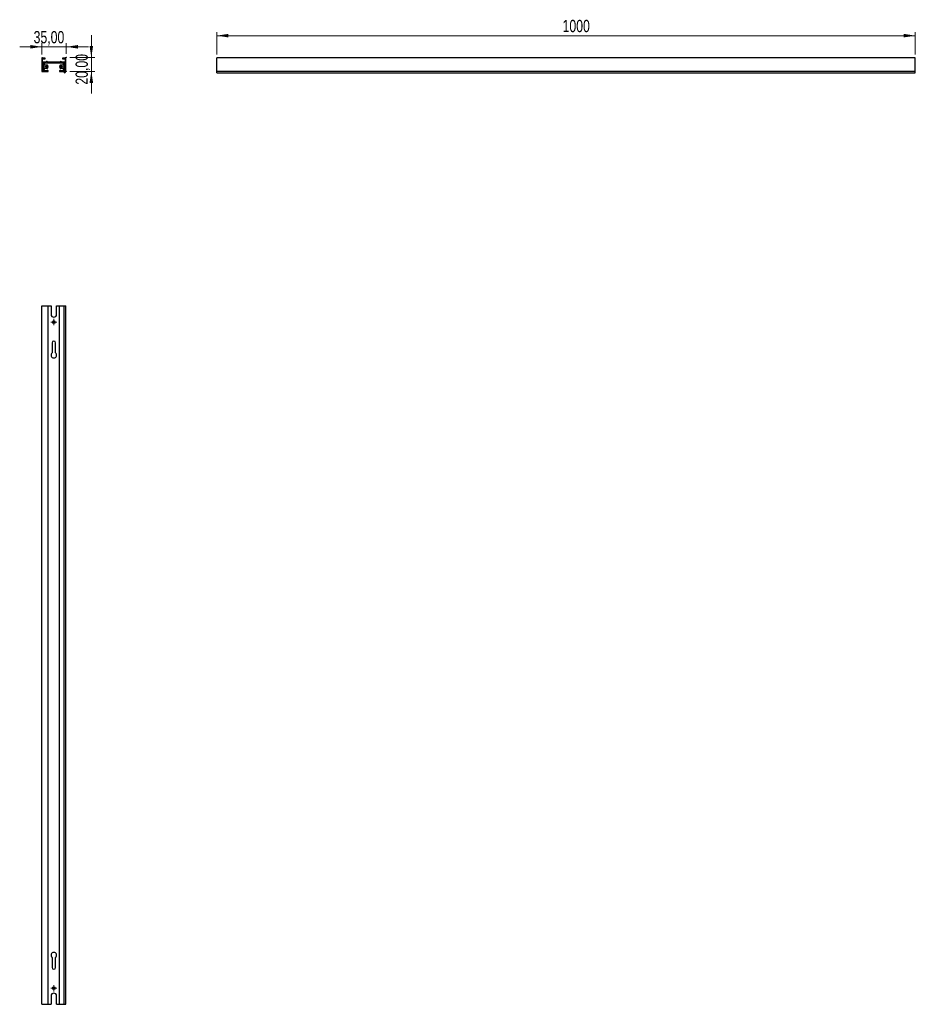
# Model space of a CAD drawing. Header units: millimetres. Extents: x 319 to 575, y 348 to 630.
import ezdxf

# ---------------------------------------------------------------- set-up
doc = ezdxf.new("R2010")
doc.units = ezdxf.units.MM
doc.header["$PDSIZE"] = -1
doc.styles.add('SLDTEXTSTYLE0', font='TXT', dxfattribs={"width": 0.75})
doc.dimstyles.new('SLDDIMSTYLE0', dxfattribs={"dimtxt": 3.5, "dimasz": 3.302, "dimexe": 0, "dimexo": 0.0625, "dimgap": 0.875, "dimtad": 1, "dimlfac": 5, "dimrnd": 1e-09, "dimzin": 12, "dimdsep": 46, "dimtxsty": 'SLDTEXTSTYLE0', "dimsah": 1, "dimcen": 0.09, "dimadec": 0, "dimazin": 3, "dimtfac": 1, "dimtmove": 0, "dimatfit": 0, "dimfxl": 0, "dimfrac": 2, "dimtolj": 1, "dimtzin": 12, "dimarcsym": 0})
doc.dimstyles.new('SLDDIMSTYLE1', dxfattribs={"dimtxt": 3.5, "dimasz": 3.302, "dimexe": 0, "dimexo": 0.0625, "dimgap": 0.875, "dimtad": 1, "dimdec": 0, "dimlfac": 5, "dimrnd": 1e-09, "dimzin": 12, "dimdsep": 46, "dimtxsty": 'SLDTEXTSTYLE0', "dimsah": 1, "dimcen": 0.09, "dimadec": 0, "dimazin": 3, "dimtfac": 1, "dimtdec": 0, "dimtofl": 0, "dimtmove": 0, "dimatfit": 3, "dimfxl": 0, "dimfrac": 2, "dimtolj": 1, "dimtzin": 12, "dimarcsym": 0})

# ---------------------------------------------------------------- blocks, each defined once
blk = doc.blocks.new('_D')
at = {"color": 7, "linetype": 'Continuous', "lineweight": 0}
for p, q in [((339.19, 618.99), (339.19, 625.34)), ((333.03, 618.99), (340.19, 618.99)), ((339.19, 618.99), (339.19, 614.99)), ((333.03, 614.99), (340.19, 614.99)), ((339.19, 614.99), (339.19, 608.64))]:
    blk.add_line(p, q, dxfattribs=at)
at = {"color": 7, "linetype": 'Continuous', "lineweight": 18}
for points in [[(339.19, 618.99), (339.7, 622.29), (338.68, 622.29)], [(339.19, 614.99), (338.68, 611.69), (339.7, 611.69)]]:
    blk.add_solid(points, dxfattribs=at)
at = {"color": 7, "linetype": 'Continuous', "lineweight": 18, "insert": (334.68, 611.2), "char_height": 3.5, "attachment_point": 1, "rotation": 90, "style": 'SLDTEXTSTYLE0'}
blk.add_mtext('20,00', dxfattribs=at)
blk = doc.blocks.new('_D_1')
at = {"color": 7, "linetype": 'Continuous', "lineweight": 0}
for p, q in [((325.03, 622.04), (318.68, 622.04)), ((325.03, 619.87), (325.03, 623.04)), ((332.03, 622.04), (325.03, 622.04)), ((332.03, 619.99), (332.03, 623.04)), ((332.03, 622.04), (338.38, 622.04))]:
    blk.add_line(p, q, dxfattribs=at)
at = {"color": 7, "linetype": 'Continuous', "lineweight": 18}
for points in [[(325.03, 622.04), (321.72, 622.55), (321.72, 621.54)], [(332.03, 622.04), (335.33, 621.54), (335.33, 622.55)]]:
    blk.add_solid(points, dxfattribs=at)
at = {"color": 7, "linetype": 'Continuous', "lineweight": 18, "insert": (322.66, 626.55), "char_height": 3.5, "attachment_point": 1, "style": 'SLDTEXTSTYLE0'}
blk.add_mtext('35,00', dxfattribs=at)
blk = doc.blocks.new('SW_CENTERMARKSYMBOL_0')
at = {"color": 0, "linetype": 'Continuous', "lineweight": 18}
for p, q in [((-0.5, 0), (-0.65, 0)), ((0, 0), (-0.5, 0)), ((0, 0.5), (0, 0.65)), ((0, 0), (0, 0.5)), ((0, 0), (0, -0.5)), ((0, 0), (0.5, 0)), ((0.5, 0), (0.65, 0)), ((0, -0.5), (0, -0.65))]:
    blk.add_line(p, q, dxfattribs=at)
blk = doc.blocks.new('SW_CENTERMARKSYMBOL_1')
at = {"color": 0, "linetype": 'Continuous', "lineweight": 18}
for p, q in [((-0.5, 0), (-0.65, 0)), ((0, 0), (-0.5, 0)), ((0, 0.5), (0, 0.65)), ((0, 0), (0, 0.5)), ((0, 0), (0, -0.5)), ((0, 0), (0.5, 0)), ((0.5, 0), (0.65, 0)), ((0, -0.5), (0, -0.65))]:
    blk.add_line(p, q, dxfattribs=at)
blk = doc.blocks.new('SW_CENTERMARKSYMBOL_2')
at = {"color": 0, "linetype": 'Continuous', "lineweight": 18}
for p, q in [((-0.5, 0), (-0.9, 0)), ((0, 0), (-0.5, 0)), ((0, 0.5), (0, 0.9)), ((0, 0), (0, 0.5)), ((0, 0), (0, -0.5)), ((0, 0), (0.5, 0)), ((0.5, 0), (0.9, 0)), ((0, -0.5), (0, -0.9))]:
    blk.add_line(p, q, dxfattribs=at)
blk = doc.blocks.new('SW_CENTERMARKSYMBOL_3')
at = {"color": 0, "linetype": 'Continuous', "lineweight": 18}
for p, q in [((-0.5, 0), (-0.9, 0)), ((0, 0), (-0.5, 0)), ((0, 0.5), (0, 0.9)), ((0, 0), (0, 0.5)), ((0, 0), (0, -0.5)), ((0, 0), (0.5, 0)), ((0.5, 0), (0.9, 0)), ((0, -0.5), (0, -0.9))]:
    blk.add_line(p, q, dxfattribs=at)
blk = doc.blocks.new('_D_2')
at = {"color": 7, "linetype": 'Continuous', "lineweight": 0}
for p, q in [((375.13, 619.87), (375.13, 626.23)), ((575.13, 619.87), (575.13, 626.23)), ((575.13, 625.23), (375.13, 625.23))]:
    blk.add_line(p, q, dxfattribs=at)
at = {"color": 7, "linetype": 'Continuous', "lineweight": 18}
for points in [[(375.13, 625.23), (378.44, 624.73), (378.44, 625.74)], [(575.13, 625.23), (571.83, 625.74), (571.83, 624.73)]]:
    blk.add_solid(points, dxfattribs=at)
at = {"color": 7, "linetype": 'Continuous', "lineweight": 18, "insert": (474.13, 629.75), "char_height": 3.5, "attachment_point": 1, "style": 'SLDTEXTSTYLE0'}
blk.add_mtext('1000', dxfattribs=at)

msp = doc.modelspace()

# ---------------------------------------------------------------- linework, layer by layer
at = {"color": 7, "linetype": 'Continuous', "lineweight": 25}
for p, q in [((325.0264, 618.8668), (325.0264, 614.9668)), ((325.1864, 618.8668), (325.0264, 618.8668)), ((325.1864, 618.7668), (325.1864, 618.8668)), ((325.9364, 618.7668), (325.1864, 618.7668)), ((325.1864, 617.6068), (325.1864, 618.6068)), ((325.1864, 618.6068), (325.9364, 618.6068)), ((326.1864, 617.6068), (325.1864, 617.6068)), ((325.9364, 618.6068), (325.9364, 618.7668)), ((327.6544, 617.5986), (326.6864, 617.5986)), ((327.6544, 617.4386), (327.6544, 617.5986)), ((329.2544, 617.5986), (327.6544, 617.5986)), ((329.2544, 617.5986), (329.2544, 617.4386)), ((330.2224, 617.5986), (329.2544, 617.5986)), ((331.7224, 617.6068), (330.7224, 617.6068)), ((330.9724, 618.7668), (330.9724, 618.6068)), ((331.7224, 618.7668), (330.9724, 618.7668)), ((330.9724, 618.6068), (331.7224, 618.6068)), ((331.7224, 618.8668), (331.7224, 618.7668)), ((331.8824, 618.8668), (331.7224, 618.8668)), ((331.7224, 618.6068), (331.7224, 617.6068)), ((331.8824, 614.9668), (331.8824, 618.8668)), ((575.1335, 618.8668), (375.1335, 618.8668)), ((375.1335, 614.9668), (375.1335, 618.8668)), ((575.1335, 614.9668), (575.1335, 618.8668)), ((325.0264, 614.9668), (326.8464, 614.9668)), ((325.1864, 615.1268), (325.1864, 617.4468)), ((325.1864, 617.4468), (325.5864, 617.4468)), ((325.5864, 615.1268), (325.1864, 615.1268)), ((325.2439, 617.307), (325.2439, 616.6333)), ((325.2439, 616.079), (325.2439, 615.4161)), ((325.4239, 617.427), (325.3639, 617.427)), ((325.3639, 616.5133), (325.4436, 616.5133)), ((325.4436, 616.199), (325.3639, 616.199)), ((325.3639, 615.2961), (325.4239, 615.2961)), ((325.5439, 616.8678), (325.5439, 617.307)), ((325.5439, 615.4161), (325.5439, 615.842)), ((325.5636, 616.3933), (325.5636, 616.319)), ((325.5864, 617.4468), (325.5864, 617.0386)), ((325.5864, 617.0386), (325.7464, 617.0386)), ((325.7464, 615.5268), (325.5864, 615.5268)), ((325.5864, 615.5268), (325.5864, 615.1268)), ((326.6309, 616.7478), (325.6639, 616.7478)), ((325.6639, 615.962), (326.6309, 615.962)), ((325.7464, 617.0386), (325.7464, 617.4386)), ((325.7464, 617.4386), (327.6544, 617.4386)), ((325.7464, 615.1268), (325.7464, 615.5268)), ((326.3464, 615.1268), (325.7464, 615.1268)), ((326.6309, 616.1907), (326.3436, 616.1907)), ((326.3457, 616.5036), (326.6309, 616.5036)), ((326.7309, 616.6036), (326.7309, 616.6478)), ((326.7309, 616.062), (326.7309, 616.0907)), ((326.8464, 614.9668), (326.8464, 615.1268)), ((327.6544, 617.4386), (329.2544, 617.4386)), ((329.2544, 617.4386), (331.1624, 617.4386)), ((330.0624, 615.1268), (330.0624, 614.9668)), ((330.0624, 614.9668), (331.3903, 614.9668)), ((330.1779, 616.6478), (330.1779, 616.6036)), ((330.1779, 616.0907), (330.1779, 616.062)), ((331.2449, 616.7478), (330.2779, 616.7478)), ((330.2779, 616.5036), (330.5632, 616.5036)), ((330.5652, 616.1907), (330.2779, 616.1907)), ((330.2779, 615.962), (331.2449, 615.962)), ((331.1624, 615.1268), (330.5624, 615.1268)), ((331.1624, 617.4386), (331.1624, 617.0386)), ((331.1624, 617.0386), (331.3224, 617.0386)), ((331.1624, 615.5268), (331.1624, 615.1268)), ((331.3224, 615.5268), (331.1624, 615.5268)), ((331.3224, 617.4468), (331.7224, 617.4468)), ((331.3224, 617.0386), (331.3224, 617.4468)), ((331.3224, 615.1268), (331.3224, 615.5268)), ((331.7224, 615.1268), (331.3224, 615.1268)), ((331.3453, 616.319), (331.3453, 616.3933)), ((331.3649, 617.307), (331.3649, 616.8678)), ((331.3649, 615.842), (331.3649, 615.4161)), ((331.3903, 614.9668), (331.3903, 614.6268)), ((331.4653, 616.5133), (331.5449, 616.5133)), ((331.5449, 616.199), (331.4653, 616.199)), ((331.5449, 617.427), (331.4849, 617.427)), ((331.4849, 615.2961), (331.5449, 615.2961)), ((331.6649, 616.6333), (331.6649, 617.307)), ((331.6649, 615.4161), (331.6649, 616.079)), ((331.7224, 617.4468), (331.7224, 615.1268)), ((575.1335, 614.9668), (375.1335, 614.9668)), ((375.1335, 614.6263), (375.1335, 614.9668)), ((575.1335, 614.6263), (575.1335, 614.9668)), ((375.1335, 614.6263), (575.1335, 614.6263)), ((325.0264, 547.8127), (326.8464, 547.8127)), ((325.0264, 347.8127), (325.0264, 547.8127)), ((326.8464, 347.8127), (326.8464, 547.8127)), ((326.8464, 547.8127), (327.6544, 547.8127)), ((327.6544, 547.8127), (327.6544, 545.4127)), ((329.2544, 545.4127), (329.2544, 547.8127)), ((329.2544, 547.8127), (330.0624, 547.8127)), ((330.0624, 347.8127), (330.0624, 547.8127)), ((330.0624, 547.8127), (331.3903, 547.8127)), ((331.3903, 347.8127), (331.3903, 547.8127)), ((331.3903, 547.8127), (331.8824, 547.8127)), ((331.8824, 347.8127), (331.8824, 547.8127)), ((327.9544, 537.262), (327.9544, 534.3772)), ((328.9544, 534.3772), (328.9544, 537.262)), ((327.9544, 361.2482), (327.9544, 358.3634)), ((328.9544, 358.3634), (328.9544, 361.2482)), ((327.6544, 350.2127), (327.6544, 347.8127)), ((329.2544, 347.8127), (329.2544, 350.2127)), ((325.0264, 347.8127), (326.8464, 347.8127)), ((326.8464, 347.8127), (327.6544, 347.8127)), ((329.2544, 347.8127), (330.0624, 347.8127)), ((330.0624, 347.8127), (331.3903, 347.8127)), ((331.3903, 347.8127), (331.8824, 347.8127))]:
    msp.add_line(p, q, dxfattribs=at)
for centre, radius in [((326.2837, 616.3475), 0.15), ((330.6251, 616.3475), 0.15), ((328.4544, 543.2127), 0.4), ((328.4544, 352.4127), 0.4)]:
    msp.add_circle(centre, radius, dxfattribs=at)
for centre, radius, start, end in [((326.4364, 617.6027), 0.25, 359.061393, 179.061393), ((330.4724, 617.6027), 0.25, 0.938607, 180.938607), ((325.3639, 617.307), 0.12, 90, 180), ((325.3639, 616.6333), 0.12, 180, 270), ((325.3639, 616.079), 0.12, 90, 180), ((325.3639, 615.4161), 0.12, 180, 270), ((325.4239, 617.307), 0.12, 0, 90), ((325.4239, 615.4161), 0.12, 270, 0), ((325.4436, 616.3933), 0.12, 0, 90), ((325.4436, 616.319), 0.12, 270, 0), ((325.6639, 616.8678), 0.12, 180, 270), ((325.6639, 615.842), 0.12, 90, 180), ((326.2837, 616.3475), 0.1679, 68.360886, 290.897997), ((326.5964, 615.1268), 0.25, 0, 180), ((326.6309, 616.6478), 0.1, 0, 90), ((326.6309, 616.6036), 0.1, 270, 0), ((326.6309, 616.0907), 0.1, 0, 90), ((326.6309, 616.062), 0.1, 270, 0), ((330.3124, 615.1268), 0.25, 0, 180), ((330.2779, 616.6478), 0.1, 90, 180), ((330.2779, 616.6036), 0.1, 180, 270), ((330.2779, 616.0907), 0.1, 90, 180), ((330.2779, 616.062), 0.1, 180, 270), ((330.6251, 616.3475), 0.1679, 249.102003, 111.639114), ((331.2449, 616.8678), 0.12, 270, 0), ((331.2449, 615.842), 0.12, 0, 90), ((331.4653, 616.3933), 0.12, 90, 180), ((331.4653, 616.319), 0.12, 180, 270), ((331.4849, 617.307), 0.12, 90, 180), ((331.4849, 615.4161), 0.12, 180, 270), ((331.4128, 615.1203), 0.494, 267.384833, 341.895931), ((331.5449, 617.307), 0.12, 0, 90), ((331.5449, 616.6333), 0.12, 270, 0), ((331.5449, 616.079), 0.12, 0, 90), ((331.5449, 615.4161), 0.12, 270, 0), ((328.4544, 545.4127), 0.8, 180, 0), ((328.4544, 537.2526), 0.5001, 1.07719, 178.92281), ((328.4544, 533.7527), 0.8, 128.682187, 51.317813), ((328.4544, 361.8727), 0.8, 308.682187, 231.317813), ((328.4544, 358.3728), 0.5001, 181.07719, 358.92281), ((328.4544, 350.2127), 0.8, 0, 180)]:
    msp.add_arc(centre, radius, start, end, dxfattribs=at)
at = {"color": 7, "linetype": 'Continuous', "lineweight": 0}
for p in [(332.0264, 618.9873), (332.0264, 614.9873)]:
    msp.add_point(p, dxfattribs=at)

# ---------------------------------------------------------------- block references
at = {"color": 7, "linetype": 'Continuous', "lineweight": 18}
for name, p in [('SW_CENTERMARKSYMBOL_1', (326.2837, 616.3475)), ('SW_CENTERMARKSYMBOL_0', (330.6251, 616.3475)), ('SW_CENTERMARKSYMBOL_2', (328.4544, 543.2127)), ('SW_CENTERMARKSYMBOL_3', (328.4544, 352.4127))]:
    msp.add_blockref(name, p, dxfattribs=at)

# ---------------------------------------------------------------- dimensions: what is measured, and where the dimension line sits
for base, p1, p2, dimstyle, picture, middle in [((375.1335, 625.2341), (575.1335, 618.8668), (375.1335, 618.8668), 'SLDDIMSTYLE1', '_D_2', (479.3011, 625.2341)), ((325.0264, 622.043), (332.0264, 618.9873), (325.0264, 618.8668), 'SLDDIMSTYLE0', '_D_1', (328.4754, 622.043))]:
    dim = msp.add_linear_dim(base=base, p1=p1, p2=p2, dimstyle=dimstyle, dxfattribs=at)
    dim.commit()
    dim.dimension.update_dxf_attribs({"geometry": picture, "text_midpoint": middle, "dimtype": 160})
dim = msp.add_linear_dim(base=(339.1916, 614.9873), p1=(332.0264, 618.9873), p2=(332.0264, 614.9873), angle=90, dimstyle='SLDDIMSTYLE0', dxfattribs=at)
dim.commit()
dim.dimension.update_dxf_attribs({"geometry": '_D', "text_midpoint": (339.1916, 617.0158), "dimtype": 160})

doc.saveas('drawing.dxf')
